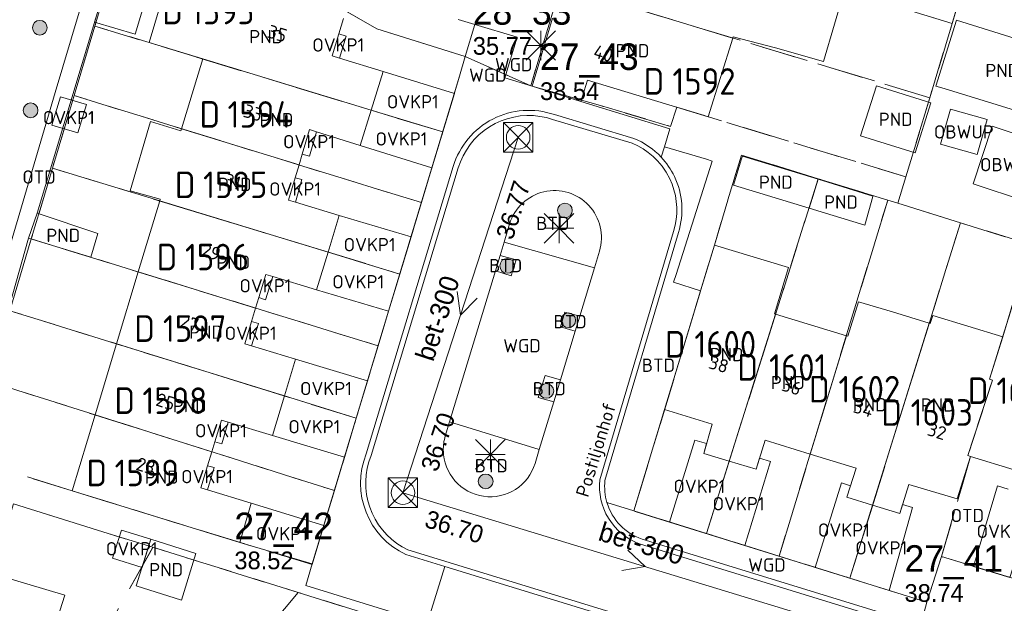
# Model space of a CAD drawing. Header units: metres. Extents: x 207644 to 210135, y 370459 to 373417.
# Tile 55 of 256: x 208511 to 208578, y 371490 to 371529. Entities that reach past the tile are written whole.
import ezdxf
from ezdxf.enums import TextEntityAlignment as Align

# ---------------------------------------------------------------- set-up
doc = ezdxf.new("R2010")
doc.units = ezdxf.units.M
doc.linetypes.add('HIDDEN2', pattern=[4.7625, 3.175, -1.5875])
for name, color, linetype in [('BTD', 7, 'Continuous'), ('CON_BxH300x300mm', 7, 'Continuous'), ('DMM_BxH300x300mm', 7, 'Continuous'), ('GB', 1, 'Continuous'), ('GB07', 1, 'Continuous'), ('GB11', 1, 'Continuous'), ('INV_BxH300x300mm', 7, 'Continuous'), ('KAD_Niet_vastgesteld_Perceel', 30, 'Continuous'), ('KAD_perceelnummer', 212, 'Continuous'), ('KAD_sectie', 212, 'Continuous'), ('KAD_Vastgesteld_Perceel', 212, 'Continuous'), ('NAR', 7, 'Continuous'), ('NLV_inspectieput', 7, 'Continuous'), ('NNR_inspectieput', 7, 'Continuous'), ('NOD_inspectieput', 7, 'Continuous'), ('OBWUP', 7, 'Continuous'), ('ORL', 7, 'Continuous'), ('OTD', 7, 'Continuous'), ('OVKP1', 7, 'Continuous'), ('PIJL', 7, 'Continuous'), ('PND', 7, 'Continuous'), ('WGD', 7, 'Continuous')]:
    doc.layers.add(name, color=color, linetype=linetype)
for name, color, linetype, lineweight in [('GIMGMV', 7, 'Continuous', 25), ('GMV', 7, 'Continuous', 25), ('GP1', 7, 'Continuous', 30), ('Q21_lantaarnpaal', 1, 'Continuous', 0), ('Q26_boom', 72, 'Continuous', 0), ('Q28_rioolput', 153, 'Continuous', 0)]:
    doc.layers.add(name, color=color, linetype=linetype, lineweight=lineweight)
doc.styles.add('ISO', font='isocpeur.ttf', dxfattribs={"height": 1})
doc.styles.add('ISOCP', font='ISOCP.shx', dxfattribs={"height": 1.8})

# ---------------------------------------------------------------- blocks, each defined once
blk = doc.blocks.new('ACMAP_ANN_TEMPLATE_Vastgesteld_Perceelnummer')
at = {"layer": 'KAD_perceelnummer', "style": 'ISOCP'}
blk.add_attdef('Perceelnummer', text='', height=1.8, dxfattribs=at).set_placement((0, 0), align=Align.MIDDLE)
at = {"layer": 'KAD_sectie', "style": 'ISOCP'}
blk.add_attdef('sectie', text='', height=1.8, dxfattribs=at).set_placement((-2.7, 0), align=Align.MIDDLE_RIGHT)
blk = doc.blocks.new('Q26')
blk.add_hatch(color=256).paths.add_polyline_path([(-0.452, -0.01, 1), (0.548, -0.01, 1)])
blk.add_circle((0.048, -0.01), 0.5)
blk = doc.blocks.new('Q21')
for p, q in [((-1, 1), (0, 0)), ((0, 1), (0, 0)), ((0, 0), (1, 1)), ((-1, 0), (0, 0)), ((-1, -1), (0, 0)), ((0, 0), (1, 0)), ((0, 0), (0, -1)), ((0, 0), (1, -1))]:
    blk.add_line(p, q)
blk = doc.blocks.new('Q28')
at = {"linetype": 'Continuous'}
for p, q in [((-1, -1), (1, 1)), ((-1, 1), (1, -1))]:
    blk.add_line(p, q, dxfattribs=at)
blk.add_lwpolyline([(1, 1), (1, -1), (-1, -1), (-1, 1)], close=True)

msp = doc.modelspace()

# ---------------------------------------------------------------- linework, layer by layer
at = {"layer": 'CON_BxH300x300mm', "color": 253, "linetype": 'Continuous', "lineweight": 13}
for points in [[(208536.77, 371497.13), (208544.59, 371521.23)], [(208569.65, 371487.11), (208536.77, 371497.13)]]:
    msp.add_lwpolyline(points, dxfattribs=at)
at = {"layer": 'GB', "color": 253, "linetype": 'Continuous', "lineweight": 13}
for points in [[(208532.724, 371529.283), (208532.411, 371528.24)], [(208546.909, 371529.303), (208545.531, 371524.698)], [(208532.411, 371528.24), (208531.967, 371526.759)], [(208559.164, 371527.96), (208557.495, 371522.624)], [(208559.19, 371528.044), (208559.164, 371527.96)], [(208521.751, 371521.813), (208523.185, 371526.544)], [(208531.967, 371526.759), (208532.466, 371526.605)], [(208532.466, 371526.605), (208535.436, 371525.691)], [(208535.436, 371525.691), (208534.616, 371523.068)], [(208549.292, 371525.097), (208548.846, 371523.665)], [(208555.339, 371523.274), (208549.292, 371525.097)], [(208548.846, 371523.665), (208545.531, 371524.698)], [(208534.616, 371523.068), (208533.868, 371520.677)], [(208557.495, 371522.624), (208555.339, 371523.274)], [(208521.751, 371521.813), (208521.706, 371521.664)], [(208530.432, 371521.752), (208529.936, 371520.093)], [(208530.904, 371521.604), (208530.432, 371521.752)], [(208533.868, 371520.677), (208530.904, 371521.604)], [(208529.936, 371520.093), (208529.717, 371519.36)], [(208559.756, 371519.782), (208559.211, 371517.995)], [(208559.808, 371519.953), (208559.756, 371519.782)], [(208564.948, 371518.385), (208559.808, 371519.953)], [(208529.717, 371519.36), (208529.457, 371518.491)], [(208529.457, 371518.491), (208529.005, 371516.979)], [(208564.948, 371518.385), (208568.664, 371517.251)], [(208559.211, 371517.995), (208564.338, 371516.429)], [(208518.81, 371512.104), (208520.269, 371516.918)], [(208520.303, 371517.031), (208520.269, 371516.918)], [(208529.005, 371516.979), (208529.474, 371516.836)], [(208529.474, 371516.836), (208532.449, 371515.928)], [(208568.116, 371515.275), (208564.338, 371516.429)], [(208532.449, 371515.928), (208531.691, 371513.442)], [(208556.969, 371510.813), (208557.913, 371513.924)], [(208557.913, 371513.924), (208562.937, 371512.399)], [(208531.691, 371513.442), (208530.911, 371510.886)], [(208562.937, 371512.399), (208561.984, 371509.26)], [(208517.332, 371507.225), (208518.81, 371512.104)], [(208527.467, 371511.937), (208526.986, 371510.363)], [(208527.943, 371511.792), (208527.467, 371511.937)], [(208530.911, 371510.886), (208527.943, 371511.792)], [(208554.53, 371502.776), (208556.967, 371510.808)], [(208556.967, 371510.808), (208556.969, 371510.813)], [(208526.986, 371510.363), (208526.769, 371509.652)], [(208526.769, 371509.652), (208526.487, 371508.731)], [(208561.984, 371509.26), (208562.062, 371509.236)], [(208562.062, 371509.236), (208566.862, 371507.779)], [(208569.987, 371509.39), (208572.489, 371508.63)], [(208572.561, 371508.608), (208572.727, 371509.153)], [(208572.727, 371509.153), (208577.477, 371507.706)], [(208526.487, 371508.731), (208526.03, 371507.235)], [(208572.489, 371508.63), (208572.561, 371508.608)], [(208566.862, 371507.779), (208566.963, 371507.748)], [(208515.872, 371502.408), (208517.332, 371507.225)], [(208526.03, 371507.235), (208526.498, 371507.094)], [(208526.498, 371507.094), (208529.476, 371506.194)], [(208529.476, 371506.194), (208528.721, 371503.695)], [(208528.721, 371503.695), (208527.91, 371501.01)], [(208514.31, 371497.253), (208515.872, 371502.408)], [(208557.757, 371501.786), (208554.53, 371502.776)], [(208524.464, 371502.05), (208524.007, 371500.575)], [(208524.912, 371501.915), (208524.464, 371502.05)], [(208527.91, 371501.01), (208524.912, 371501.915)], [(208557.188, 371499.792), (208557.757, 371501.786)], [(208524.007, 371500.575), (208523.8, 371499.906)], [(208561.343, 371500.69), (208560.748, 371498.718)], [(208564.409, 371499.753), (208561.343, 371500.69)], [(208523.8, 371499.906), (208523.503, 371498.947)], [(208558.918, 371499.27), (208557.188, 371499.792)], [(208567.518, 371498.803), (208564.409, 371499.753)], [(208575.292, 371499.587), (208574.38, 371496.72)], [(208578.252, 371498.678), (208575.292, 371499.587)], [(208523.503, 371498.947), (208523.044, 371497.467)], [(208560.748, 371498.718), (208558.918, 371499.27)], [(208566.904, 371496.826), (208567.518, 371498.803)], [(208523.044, 371497.467), (208523.497, 371497.328)], [(208571.101, 371497.69), (208570.487, 371495.713)], [(208574.38, 371496.72), (208571.101, 371497.69)], [(208525.701, 371493.763), (208514.31, 371497.253)], [(208523.497, 371497.328), (208526.477, 371496.417)], [(208568.647, 371496.285), (208566.904, 371496.826)], [(208526.477, 371496.417), (208525.701, 371493.763)], [(208570.487, 371495.713), (208568.647, 371496.285)], [(208513.815, 371490.191), (208512.995, 371487.561)]]:
    msp.add_lwpolyline(points, dxfattribs=at)
at = {"layer": 'GB07', "color": 253, "linetype": 'Continuous', "lineweight": 13}
for points in [[(208550.676, 371530.53), (208559.164, 371527.96)], [(208523.185, 371526.544), (208534.616, 371523.068)], [(208521.751, 371521.813), (208529.717, 371519.36)], [(208564.948, 371518.385), (208564.338, 371516.429)], [(208531.691, 371513.442), (208520.269, 371516.918)], [(208526.769, 371509.652), (208518.81, 371512.104)], [(208558.918, 371499.27), (208562.062, 371509.236)], [(208568.647, 371496.285), (208572.489, 371508.63)], [(208564.409, 371499.753), (208566.862, 371507.779)], [(208576.568, 371504.826), (208577.477, 371507.706)], [(208528.721, 371503.695), (208517.332, 371507.225)], [(208576.78, 371504.764), (208576.568, 371504.826)], [(208575.113, 371499.65), (208576.78, 371504.764)], [(208523.8, 371499.906), (208515.872, 371502.408)], [(208575.292, 371499.587), (208575.113, 371499.65)]]:
    msp.add_lwpolyline(points, dxfattribs=at)
at = {"layer": 'GB11', "color": 253, "linetype": 'Continuous', "lineweight": 13}
for points in [[(208519.54, 371527.652), (208521.091, 371532.835)], [(208566.797, 371531.467), (208565.312, 371526.372)], [(208572.945, 371524.707), (208574.335, 371529.166)], [(208574.335, 371529.166), (208581.941, 371526.796)], [(208523.185, 371526.544), (208519.54, 371527.652)], [(208562.061, 371527.3), (208559.19, 371528.044)], [(208565.312, 371526.372), (208562.061, 371527.3)], [(208567.832, 371521.343), (208568.902, 371524.73)], [(208568.902, 371524.73), (208572.592, 371523.564)], [(208573.503, 371524.536), (208572.945, 371524.707)], [(208580.69, 371522.335), (208573.503, 371524.536)], [(208572.592, 371523.564), (208571.522, 371520.176)], [(208519.633, 371522.299), (208518.25, 371517.592)], [(208521.706, 371521.664), (208519.633, 371522.299)], [(208571.522, 371520.176), (208567.832, 371521.343)], [(208518.25, 371517.592), (208520.303, 371517.031)], [(208568.658, 371517.228), (208568.116, 371515.275)], [(208568.664, 371517.251), (208568.658, 371517.228)], [(208511.941, 371516.092), (208511.365, 371514.381)], [(208511.941, 371516.092), (208516.066, 371514.701)], [(208515.576, 371513.1), (208511.365, 371514.381)], [(208516.066, 371514.701), (208515.576, 371513.1)], [(208577.477, 371507.706), (208578.366, 371510.662)], [(208566.963, 371507.748), (208567.681, 371510.08)], [(208567.681, 371510.08), (208569.987, 371509.39)], [(208518.674, 371490.81), (208519.664, 371493.972)], [(208519.664, 371493.972), (208522.724, 371493.014)], [(208522.724, 371493.014), (208521.735, 371489.852)], [(208508.86, 371491.657), (208513.815, 371490.191)], [(208521.735, 371489.852), (208518.674, 371490.81)]]:
    msp.add_lwpolyline(points, dxfattribs=at)
at = {"layer": 'GIMGMV', "color": 253, "linetype": 'Continuous', "lineweight": 13}
for points in [[(208573.934, 371523.138), (208573.262, 371520.762)], [(208576.415, 371522.436), (208573.934, 371523.138)], [(208575.743, 371520.06), (208576.415, 371522.436)], [(208575.467, 371518.088), (208576.761, 371521.983), (208580.315, 371520.802), (208579.021, 371516.907), (208575.467, 371518.088)], [(208573.262, 371520.762), (208575.743, 371520.06)]]:
    msp.add_lwpolyline(points, dxfattribs=at)
at = {"layer": 'GMV', "color": 253, "linetype": 'Continuous', "lineweight": 13}
for points in [[(208512.504, 371517.96), (208518.809, 371538.89)], [(208517.531, 371538.906), (208513.172, 371524.281)], [(208520.19, 371537.114), (208534.998, 371528.587)], [(208541.657, 371528.891), (208540.522, 371529.231)], [(208540.989, 371526.71), (208541.657, 371528.891)], [(208541.657, 371528.891), (208541.761, 371529.217)], [(208544.522, 371528.032), (208541.657, 371528.891)], [(208534.998, 371528.587), (208540.989, 371526.71)], [(208543.694, 371525.271), (208544.522, 371528.032)], [(208540.615, 371525.388), (208540.989, 371526.71)], [(208530.615, 371492.301), (208540.615, 371525.388)], [(208545.531, 371524.698), (208543.694, 371525.271)], [(208513.172, 371524.281), (208508.906, 371509.906)], [(208548.846, 371523.665), (208554.881, 371521.806)], [(208543.433, 371522.345), (208543.027, 371522.159)], [(208543.854, 371522.494), (208543.433, 371522.345)], [(208544.287, 371522.605), (208543.854, 371522.494)], [(208544.728, 371522.677), (208544.287, 371522.605)], [(208545.174, 371522.709), (208544.728, 371522.677)], [(208545.62, 371522.701), (208545.174, 371522.709)], [(208546.064, 371522.654), (208545.62, 371522.701)], [(208546.503, 371522.568), (208546.064, 371522.654)], [(208546.926, 371522.444), (208546.503, 371522.568)], [(208552.33, 371520.828), (208546.926, 371522.444)], [(208547.044, 371522.773), (208552.448, 371521.157)], [(208542.272, 371521.683), (208541.93, 371521.397)], [(208542.639, 371521.938), (208542.272, 371521.683)], [(208543.027, 371522.159), (208542.639, 371521.938)], [(208554.881, 371521.806), (208554.518, 371520.596)], [(208541.614, 371521.081), (208541.327, 371520.738)], [(208541.93, 371521.397), (208541.614, 371521.081)], [(208541.073, 371520.371), (208540.852, 371519.983)], [(208541.327, 371520.738), (208541.073, 371520.371)], [(208552.702, 371520.658), (208552.33, 371520.828)], [(208553.07, 371520.448), (208552.702, 371520.658)], [(208553.419, 371520.208), (208553.07, 371520.448)], [(208553.745, 371519.938), (208553.419, 371520.208)], [(208554.518, 371520.596), (208554.302, 371519.878)], [(208554.518, 371520.596), (208557.367, 371519.74)], [(208540.666, 371519.577), (208540.518, 371519.158)], [(208540.852, 371519.983), (208540.666, 371519.577)], [(208554.046, 371519.641), (208553.745, 371519.938)], [(208554.363, 371519.265), (208554.046, 371519.641)], [(208557.75, 371519.625), (208555.307, 371511.928)], [(208557.367, 371519.74), (208557.75, 371519.625)], [(208534.276, 371499.771), (208540.183, 371519.257)], [(208540.518, 371519.158), (208534.605, 371499.652)], [(208554.64, 371518.859), (208554.363, 371519.265)], [(208554.875, 371518.427), (208554.64, 371518.859)], [(208555.035, 371518.056), (208554.875, 371518.427)], [(208511.941, 371516.092), (208512.504, 371517.96)], [(208555.163, 371517.672), (208555.035, 371518.056)], [(208555.259, 371517.279), (208555.163, 371517.672)], [(208555.322, 371516.879), (208555.259, 371517.279)], [(208555.352, 371516.475), (208555.322, 371516.879)], [(208555.348, 371516.07), (208555.352, 371516.475)], [(208555.24, 371515.268), (208555.311, 371515.667)], [(208555.311, 371515.667), (208555.348, 371516.07)], [(208543.632, 371514.112), (208544.011, 371515.361)], [(208550.136, 371498.013), (208555.126, 371514.836)], [(208555.126, 371514.836), (208555.24, 371515.268)], [(208507.137, 371499.45), (208511.365, 371514.381)], [(208550.481, 371497.955), (208555.47, 371514.774)], [(208543.362, 371513.222), (208543.632, 371514.112)], [(208543.632, 371514.112), (208549.761, 371512.377)], [(208550.105, 371513.512), (208549.761, 371512.377)], [(208543.041, 371512.166), (208543.362, 371513.222)], [(208544.443, 371512.921), (208543.362, 371513.222)], [(208544.103, 371511.843), (208544.443, 371512.921)], [(208539.937, 371501.937), (208543.041, 371512.166)], [(208543.041, 371512.166), (208544.103, 371511.843)], [(208549.761, 371512.377), (208548.765, 371509.095)], [(208555.307, 371511.928), (208555.141, 371511.406)], [(208555.141, 371511.406), (208556.969, 371510.813)], [(208547.456, 371508.374), (208547.767, 371509.381)], [(208547.767, 371509.381), (208548.765, 371509.095)], [(208548.457, 371508.079), (208548.765, 371509.095)], [(208548.457, 371508.079), (208547.456, 371508.374)], [(208548.457, 371508.079), (208547.454, 371504.775)], [(208546.419, 371505.074), (208545.954, 371503.585)], [(208547.454, 371504.775), (208546.419, 371505.074)], [(208547.454, 371504.775), (208547.003, 371503.288)], [(208545.954, 371503.585), (208547.003, 371503.288)], [(208547.003, 371503.288), (208546.025, 371500.066)], [(208554.53, 371502.776), (208552.435, 371495.896)], [(208539.642, 371500.967), (208539.937, 371501.937)], [(208546.025, 371500.066), (208539.937, 371501.937)], [(208534.605, 371499.652), (208534.454, 371499.221)], [(208546.025, 371500.066), (208545.738, 371499.118)], [(208534.345, 371498.789), (208534.275, 371498.349)], [(208534.454, 371499.221), (208534.345, 371498.789)], [(208534.275, 371498.349), (208534.245, 371497.905)], [(208534.245, 371497.905), (208534.253, 371497.46)], [(208534.253, 371497.46), (208534.302, 371497.017)], [(208550.112, 371497.664), (208550.136, 371498.013)], [(208550.115, 371497.334), (208550.112, 371497.664)], [(208534.302, 371497.017), (208534.389, 371496.581)], [(208550.145, 371497.005), (208550.115, 371497.334)], [(208550.202, 371496.68), (208550.145, 371497.005)], [(208534.389, 371496.581), (208534.515, 371496.153)], [(208534.515, 371496.153), (208534.678, 371495.739)], [(208550.284, 371496.36), (208550.202, 371496.68)], [(208550.401, 371496.026), (208550.284, 371496.36)], [(208552.435, 371495.896), (208550.618, 371496.461)], [(208534.678, 371495.739), (208534.877, 371495.341)], [(208550.546, 371495.703), (208550.401, 371496.026)], [(208550.718, 371495.393), (208550.546, 371495.703)], [(208552.435, 371495.896), (208552.541, 371495.863)], [(208552.541, 371495.863), (208572.324, 371489.711)], [(208534.877, 371495.341), (208535.111, 371494.962)], [(208535.111, 371494.962), (208535.378, 371494.606)], [(208550.916, 371495.099), (208550.718, 371495.393)], [(208551.139, 371494.824), (208550.916, 371495.099)], [(208551.385, 371494.568), (208551.139, 371494.824)], [(208535.378, 371494.606), (208535.675, 371494.274)], [(208535.675, 371494.274), (208536.001, 371493.97)], [(208551.651, 371494.335), (208551.385, 371494.568)], [(208551.937, 371494.126), (208551.651, 371494.335)], [(208552.24, 371493.942), (208551.937, 371494.126)], [(208536.001, 371493.97), (208536.352, 371493.697)], [(208536.352, 371493.697), (208536.726, 371493.455)], [(208536.726, 371493.455), (208537.109, 371493.254)], [(208552.558, 371493.784), (208552.24, 371493.942)], [(208552.895, 371493.652), (208552.558, 371493.784)], [(208570.166, 371488.336), (208552.895, 371493.652)], [(208570.293, 371488.662), (208553.001, 371493.985)], [(208539.62, 371492.119), (208536.971, 371492.931)], [(208537.109, 371493.254), (208565.929, 371484.416)], [(208572.324, 371489.711), (208573.324, 371492.796)], [(208573.324, 371492.796), (208594.526, 371486.362)], [(208530.171, 371490.831), (208530.615, 371492.301)], [(208538.409, 371488.271), (208539.62, 371492.119)], [(208539.62, 371492.119), (208556.492, 371486.945)], [(208535.97, 371489.045), (208530.171, 371490.831)], [(208572.324, 371489.711), (208571.872, 371488.016)]]:
    msp.add_lwpolyline(points, dxfattribs=at)
for points in [[(208540.183, 371519.257, -0.424121), (208547.044, 371522.773)], [(208552.448, 371521.157, -0.109483), (208554.302, 371519.878)], [(208554.302, 371519.878, -0.075997), (208555.189, 371518.579)], [(208555.47, 371514.774, 0.18896), (208555.189, 371518.579)], [(208544.011, 371515.361, -1.000196), (208550.105, 371513.512)], [(208539.505, 371500, -0.077613), (208539.642, 371500.967)], [(208536.971, 371492.931, -0.396943), (208534.276, 371499.771)], [(208545.738, 371499.118, -0.857031), (208539.505, 371500)], [(208550.618, 371496.461, -0.10108), (208550.481, 371497.955)], [(208553.001, 371493.985, -0.241821), (208550.618, 371496.461)]]:
    msp.add_lwpolyline(points, format="xyb", dxfattribs=at)
at = {"layer": 'GP1', "color": 253, "linetype": 'Continuous', "lineweight": 13}
for points in [[(208516.708, 371531.915), (208515.845, 371529.051)], [(208518.588, 371528.224), (208519.451, 371531.089)], [(208515.845, 371529.051), (208518.588, 371528.224)], [(208532.466, 371526.605), (208532.921, 371528.083), (208532.411, 371528.24)], [(208535.436, 371525.691), (208540.258, 371524.206)], [(208540.258, 371524.206), (208539.468, 371521.593)], [(208514.705, 371521.527), (208512.942, 371522.054), (208513.52, 371523.987), (208515.283, 371523.46), (208514.705, 371521.527)], [(208534.616, 371523.068), (208539.468, 371521.593)], [(208530.904, 371521.604), (208530.428, 371519.952), (208529.936, 371520.093)], [(208538.731, 371519.155), (208539.468, 371521.593)], [(208533.868, 371520.677), (208538.731, 371519.155)], [(208529.474, 371516.836), (208529.911, 371518.361), (208529.457, 371518.491)], [(208532.449, 371515.928), (208537.32, 371514.485)], [(208537.32, 371514.485), (208536.557, 371511.961)], [(208531.691, 371513.442), (208536.557, 371511.961)], [(208527.943, 371511.792), (208527.443, 371510.218), (208526.986, 371510.363)], [(208535.794, 371509.435), (208536.557, 371511.961)], [(208530.911, 371510.886), (208535.794, 371509.435)], [(208526.498, 371507.094), (208526.974, 371508.604), (208526.487, 371508.731)], [(208529.476, 371506.194), (208534.367, 371504.716)], [(208534.367, 371504.716), (208533.601, 371502.182)], [(208528.721, 371503.695), (208533.601, 371502.182)], [(208532.801, 371499.534), (208533.601, 371502.182)], [(208524.912, 371501.915), (208524.472, 371500.436), (208524.007, 371500.575)], [(208527.91, 371501.01), (208532.801, 371499.534)], [(208556.582, 371500.7), (208554.856, 371495.143)], [(208557.382, 371500.472), (208556.582, 371500.7)], [(208557.188, 371499.792), (208557.382, 371500.472)], [(208560.748, 371498.718), (208560.979, 371499.483)], [(208560.979, 371499.483), (208561.724, 371499.258)], [(208523.497, 371497.328), (208523.962, 371498.831), (208523.503, 371498.947)], [(208558.918, 371499.27), (208557.369, 371494.361)], [(208561.724, 371499.258), (208559.971, 371493.552)], [(208566.525, 371497.79), (208564.745, 371492.068)], [(208567.144, 371497.598), (208566.525, 371497.79)], [(208566.904, 371496.826), (208567.144, 371497.598)], [(208577.115, 371497.59), (208575.496, 371492.137)], [(208577.855, 371497.366), (208577.115, 371497.59)], [(208531.404, 371494.91), (208526.477, 371496.417)], [(208568.647, 371496.285), (208567.106, 371491.334)], [(208571.357, 371496.117), (208569.767, 371490.506)], [(208570.487, 371495.713), (208570.678, 371496.328)], [(208570.678, 371496.328), (208571.357, 371496.117)], [(208530.615, 371492.301), (208531.404, 371494.91)], [(208554.856, 371495.143), (208557.369, 371494.361)], [(208517.665, 371494.598), (208517.067, 371492.688)], [(208519.664, 371493.972), (208517.665, 371494.598)], [(208559.971, 371493.552), (208557.369, 371494.361)], [(208519.066, 371492.062), (208519.664, 371493.972)], [(208530.615, 371492.301), (208525.701, 371493.763)], [(208517.067, 371492.688), (208519.066, 371492.062)], [(208575.496, 371492.137), (208577.966, 371491.387)], [(208564.745, 371492.068), (208567.106, 371491.334)], [(208569.767, 371490.506), (208567.106, 371491.334)]]:
    msp.add_lwpolyline(points, dxfattribs=at)
at = {"layer": 'KAD_Niet_vastgesteld_Perceel', "color": 253, "linetype": 'HIDDEN2', "lineweight": 13}
msp.add_lwpolyline([(208579.418, 371513.934), (208574.607, 371515.433), (208570.351, 371516.757), (208570.897, 371518.553), (208572.524, 371523.914), (208574.048, 371528.96), (208575.673, 371534.367)], dxfattribs=at)
at = {"layer": 'KAD_Vastgesteld_Perceel', "color": 253, "linetype": 'HIDDEN2', "lineweight": 13}
for points in [[(208500.163, 371508.71), (208500.775, 371510.798), (208502.595, 371516.715), (208504.386, 371522.539), (208506.12, 371528.179), (208510.711, 371543.107), (208511.164, 371544.399), (208518.639, 371538.007), (208515.86, 371528.772), (208514.449, 371524.061), (208512.978, 371519.137), (208511.548, 371514.342), (208510.096, 371509.468), (208508.67, 371504.681), (208507.125, 371499.504), (208506.54, 371497.546), (208505.381, 371497.902), (208503.028, 371490.668), (208500.614, 371482.718), (208499.282, 371478.473), (208491.786, 371481.494), (208500.163, 371508.71)], [(208575.673, 371534.367), (208574.048, 371528.96), (208563.537, 371532.15), (208560.742, 371533.003), (208560.822, 371533.225), (208555.141, 371534.905), (208555.171, 371535.029), (208551.642, 371536.231), (208553.192, 371541.282), (208575.673, 371534.367)], [(208518.639, 371538.007), (208534.998, 371528.587), (208540.989, 371526.71), (208540.615, 371525.388), (208539.468, 371521.592), (208515.86, 371528.772), (208518.639, 371538.007)], [(208572.524, 371523.914), (208547.5, 371531.492), (208549.038, 371536.945), (208551.642, 371536.231), (208555.171, 371535.029), (208555.141, 371534.905), (208560.822, 371533.225), (208560.742, 371533.003), (208563.537, 371532.15), (208574.048, 371528.96), (208572.524, 371523.914)], [(208570.897, 371518.553), (208555.347, 371523.273), (208554.925, 371521.97), (208550.177, 371523.382), (208545.449, 371524.731), (208547.136, 371530.388), (208547.5, 371531.492), (208572.524, 371523.914), (208570.897, 371518.553)], [(208539.468, 371521.592), (208538.02, 371516.803), (208514.449, 371524.061), (208515.86, 371528.772), (208539.468, 371521.592)], [(208538.02, 371516.803), (208536.556, 371511.961), (208512.978, 371519.137), (208514.449, 371524.061), (208538.02, 371516.803)], [(208557.37, 371494.361), (208552.441, 371495.894), (208557.912, 371513.92), (208559.737, 371520.03), (208564.96, 371518.424), (208557.37, 371494.361)], [(208536.556, 371511.961), (208535.084, 371507.09), (208511.548, 371514.342), (208512.978, 371519.137), (208536.556, 371511.961)], [(208564.96, 371518.424), (208569.67, 371516.969), (208562.293, 371492.83), (208557.37, 371494.361), (208564.96, 371518.424)], [(208570.351, 371516.757), (208574.607, 371515.433), (208567.106, 371491.333), (208562.293, 371492.83), (208569.67, 371516.969), (208570.351, 371516.757)], [(208585.288, 371515.196), (208577.966, 371491.387), (208573.324, 371492.796), (208575.292, 371499.587), (208575.113, 371499.65), (208576.78, 371504.764), (208576.568, 371504.826), (208577.492, 371507.755), (208579.418, 371513.934), (208580.282, 371516.709), (208585.288, 371515.196)], [(208574.607, 371515.433), (208579.418, 371513.934), (208577.492, 371507.755), (208576.568, 371504.826), (208576.78, 371504.764), (208575.113, 371499.65), (208575.292, 371499.587), (208573.324, 371492.796), (208572.324, 371489.711), (208572.166, 371489.76), (208567.106, 371491.333), (208574.607, 371515.433)], [(208535.084, 371507.09), (208533.601, 371502.182), (208510.096, 371509.468), (208511.548, 371514.342), (208535.084, 371507.09)], [(208533.601, 371502.182), (208532.12, 371497.28), (208508.67, 371504.681), (208510.096, 371509.468), (208533.601, 371502.182)], [(208508.67, 371504.681), (208532.12, 371497.28), (208530.603, 371492.261), (208514.31, 371497.253), (208507.125, 371499.504), (208508.67, 371504.681)], [(208510.339, 371496.369), (208519.803, 371493.427), (208508.856, 371474.018), (208508.167, 371474.616), (208507.44, 371475.169), (208506.679, 371475.673), (208505.886, 371476.126), (208505.066, 371476.527), (208504.222, 371476.874), (208510.339, 371496.369)], [(208519.803, 371493.427), (208529.659, 371490.367), (208517.143, 371475.481), (208511.833, 371470.062), (208511.353, 371470.934), (208510.812, 371471.769), (208510.214, 371472.564), (208509.561, 371473.315), (208508.856, 371474.018), (208519.803, 371493.427)], [(208529.659, 371490.367), (208534.389, 371488.892), (208533.462, 371486.306), (208537.339, 371485.085), (208540.912, 371481.111), (208512.971, 371466.94), (208512.756, 371467.744), (208512.494, 371468.534), (208512.186, 371469.308), (208511.833, 371470.062), (208517.143, 371475.481), (208529.659, 371490.367)]]:
    msp.add_lwpolyline(points, close=True, dxfattribs=at)
for points in [[(208547.136, 371530.388), (208545.449, 371524.731), (208540.989, 371526.71), (208534.998, 371528.587), (208518.639, 371538.007)], [(208507.125, 371499.504), (208514.31, 371497.253), (208530.603, 371492.261), (208532.12, 371497.28), (208533.601, 371502.182), (208535.084, 371507.09), (208536.556, 371511.961), (208538.02, 371516.803), (208539.468, 371521.592), (208540.615, 371525.388), (208540.989, 371526.71), (208545.449, 371524.731), (208550.177, 371523.382), (208554.925, 371521.97), (208555.347, 371523.273), (208570.897, 371518.553), (208570.351, 371516.757), (208569.67, 371516.969), (208564.96, 371518.424), (208559.737, 371520.03), (208557.912, 371513.92), (208552.441, 371495.894), (208557.37, 371494.361), (208562.293, 371492.83), (208567.106, 371491.333), (208572.166, 371489.76), (208572.324, 371489.711), (208573.324, 371492.796), (208577.966, 371491.387)], [(208534.389, 371488.892), (208529.659, 371490.367), (208519.803, 371493.427), (208510.339, 371496.369)]]:
    msp.add_lwpolyline(points, dxfattribs=at)
at = {"layer": 'NOD_inspectieput', "color": 253, "lineweight": 13}
for centre in [(208544.59, 371521.23), (208536.77, 371497.13)]:
    msp.add_circle(centre, 0.8, dxfattribs=at)
at = {"layer": 'PIJL', "color": 253, "lineweight": 13}
for points in [[(208540.44, 371510.77), (208540.68, 371509.18), (208541.81, 371510.33)], [(208552.04, 371493.23), (208553.21, 371492.12), (208551.62, 371491.85)]]:
    msp.add_lwpolyline(points, dxfattribs=at)

# ---------------------------------------------------------------- block references
at = {"layer": 'KAD_Vastgesteld_Perceel', "color": 253, "linetype": 'HIDDEN2', "lineweight": 13}
ref = msp.add_blockref('ACMAP_ANN_TEMPLATE_Vastgesteld_Perceelnummer', (208524.531, 371529.799), dxfattribs=at)
ref.add_attrib('Perceelnummer', '1593', dxfattribs={"layer": 'KAD_perceelnummer', "lineweight": 13, "height": 1.8, "style": 'ISOCP'}).set_placement((208524.531, 371529.799), align=Align.MIDDLE)
ref.add_attrib('sectie', 'D', dxfattribs={"layer": 'KAD_sectie', "lineweight": 13, "height": 1.8, "style": 'ISOCP'}).set_placement((208521.831, 371529.799), align=Align.MIDDLE_RIGHT)
ref = msp.add_blockref('ACMAP_ANN_TEMPLATE_Vastgesteld_Perceelnummer', (208557.2, 371525.023), dxfattribs=at)
ref.add_attrib('Perceelnummer', '1592', dxfattribs={"layer": 'KAD_perceelnummer', "lineweight": 13, "height": 1.8, "style": 'ISOCP'}).set_placement((208557.2, 371525.023), align=Align.MIDDLE)
ref.add_attrib('sectie', 'D', dxfattribs={"layer": 'KAD_sectie', "lineweight": 13, "height": 1.8, "style": 'ISOCP'}).set_placement((208554.5, 371525.023), align=Align.MIDDLE_RIGHT)
ref = msp.add_blockref('ACMAP_ANN_TEMPLATE_Vastgesteld_Perceelnummer', (208527.061, 371522.788), dxfattribs=at)
ref.add_attrib('Perceelnummer', '1594', dxfattribs={"layer": 'KAD_perceelnummer', "lineweight": 13, "height": 1.8, "style": 'ISOCP'}).set_placement((208527.061, 371522.788), align=Align.MIDDLE)
ref.add_attrib('sectie', 'D', dxfattribs={"layer": 'KAD_sectie', "lineweight": 13, "height": 1.8, "style": 'ISOCP'}).set_placement((208524.361, 371522.788), align=Align.MIDDLE_RIGHT)
ref = msp.add_blockref('ACMAP_ANN_TEMPLATE_Vastgesteld_Perceelnummer', (208525.387, 371518.011), dxfattribs=at)
ref.add_attrib('Perceelnummer', '1595', dxfattribs={"layer": 'KAD_perceelnummer', "lineweight": 13, "height": 1.8, "style": 'ISOCP'}).set_placement((208525.387, 371518.011), align=Align.MIDDLE)
ref.add_attrib('sectie', 'D', dxfattribs={"layer": 'KAD_sectie', "lineweight": 13, "height": 1.8, "style": 'ISOCP'}).set_placement((208522.687, 371518.011), align=Align.MIDDLE_RIGHT)
ref = msp.add_blockref('ACMAP_ANN_TEMPLATE_Vastgesteld_Perceelnummer', (208524.152, 371513.114), dxfattribs=at)
ref.add_attrib('Perceelnummer', '1596', dxfattribs={"layer": 'KAD_perceelnummer', "lineweight": 13, "height": 1.8, "style": 'ISOCP'}).set_placement((208524.152, 371513.114), align=Align.MIDDLE)
ref.add_attrib('sectie', 'D', dxfattribs={"layer": 'KAD_sectie', "lineweight": 13, "height": 1.8, "style": 'ISOCP'}).set_placement((208521.452, 371513.114), align=Align.MIDDLE_RIGHT)
ref = msp.add_blockref('ACMAP_ANN_TEMPLATE_Vastgesteld_Perceelnummer', (208522.633, 371508.262), dxfattribs=at)
ref.add_attrib('Perceelnummer', '1597', dxfattribs={"layer": 'KAD_perceelnummer', "lineweight": 13, "height": 1.8, "style": 'ISOCP'}).set_placement((208522.633, 371508.262), align=Align.MIDDLE)
ref.add_attrib('sectie', 'D', dxfattribs={"layer": 'KAD_sectie', "lineweight": 13, "height": 1.8, "style": 'ISOCP'}).set_placement((208519.933, 371508.262), align=Align.MIDDLE_RIGHT)
ref = msp.add_blockref('ACMAP_ANN_TEMPLATE_Vastgesteld_Perceelnummer', (208558.645, 371507.196), dxfattribs=at)
ref.add_attrib('Perceelnummer', '1600', dxfattribs={"layer": 'KAD_perceelnummer', "lineweight": 13, "height": 1.8, "style": 'ISOCP'}).set_placement((208558.645, 371507.196), align=Align.MIDDLE)
ref.add_attrib('sectie', 'D', dxfattribs={"layer": 'KAD_sectie', "lineweight": 13, "height": 1.8, "style": 'ISOCP'}).set_placement((208555.945, 371507.196), align=Align.MIDDLE_RIGHT)
ref = msp.add_blockref('ACMAP_ANN_TEMPLATE_Vastgesteld_Perceelnummer', (208563.564, 371505.627), dxfattribs=at)
ref.add_attrib('Perceelnummer', '1601', dxfattribs={"layer": 'KAD_perceelnummer', "lineweight": 13, "height": 1.8, "style": 'ISOCP'}).set_placement((208563.564, 371505.627), align=Align.MIDDLE)
ref.add_attrib('sectie', 'D', dxfattribs={"layer": 'KAD_sectie', "lineweight": 13, "height": 1.8, "style": 'ISOCP'}).set_placement((208560.864, 371505.627), align=Align.MIDDLE_RIGHT)
ref = msp.add_blockref('ACMAP_ANN_TEMPLATE_Vastgesteld_Perceelnummer', (208568.424, 371504.151), dxfattribs=at)
ref.add_attrib('Perceelnummer', '1602', dxfattribs={"layer": 'KAD_perceelnummer', "lineweight": 13, "height": 1.8, "style": 'ISOCP'}).set_placement((208568.424, 371504.151), align=Align.MIDDLE)
ref.add_attrib('sectie', 'D', dxfattribs={"layer": 'KAD_sectie', "lineweight": 13, "height": 1.8, "style": 'ISOCP'}).set_placement((208565.724, 371504.151), align=Align.MIDDLE_RIGHT)
ref = msp.add_blockref('ACMAP_ANN_TEMPLATE_Vastgesteld_Perceelnummer', (208579.203, 371504.048), dxfattribs=at)
ref.add_attrib('Perceelnummer', '1604', dxfattribs={"layer": 'KAD_perceelnummer', "lineweight": 13, "height": 1.8, "style": 'ISOCP'}).set_placement((208579.203, 371504.048), align=Align.MIDDLE)
ref.add_attrib('sectie', 'D', dxfattribs={"layer": 'KAD_sectie', "lineweight": 13, "height": 1.8, "style": 'ISOCP'}).set_placement((208576.503, 371504.048), align=Align.MIDDLE_RIGHT)
ref = msp.add_blockref('ACMAP_ANN_TEMPLATE_Vastgesteld_Perceelnummer', (208521.283, 371503.374), dxfattribs=at)
ref.add_attrib('Perceelnummer', '1598', dxfattribs={"layer": 'KAD_perceelnummer', "lineweight": 13, "height": 1.8, "style": 'ISOCP'}).set_placement((208521.283, 371503.374), align=Align.MIDDLE)
ref.add_attrib('sectie', 'D', dxfattribs={"layer": 'KAD_sectie', "lineweight": 13, "height": 1.8, "style": 'ISOCP'}).set_placement((208518.583, 371503.374), align=Align.MIDDLE_RIGHT)
ref = msp.add_blockref('ACMAP_ANN_TEMPLATE_Vastgesteld_Perceelnummer', (208573.335, 371502.572), dxfattribs=at)
ref.add_attrib('Perceelnummer', '1603', dxfattribs={"layer": 'KAD_perceelnummer', "lineweight": 13, "height": 1.8, "style": 'ISOCP'}).set_placement((208573.335, 371502.572), align=Align.MIDDLE)
ref.add_attrib('sectie', 'D', dxfattribs={"layer": 'KAD_sectie', "lineweight": 13, "height": 1.8, "style": 'ISOCP'}).set_placement((208570.635, 371502.572), align=Align.MIDDLE_RIGHT)
ref = msp.add_blockref('ACMAP_ANN_TEMPLATE_Vastgesteld_Perceelnummer', (208519.384, 371498.471), dxfattribs=at)
ref.add_attrib('Perceelnummer', '1599', dxfattribs={"layer": 'KAD_perceelnummer', "lineweight": 13, "height": 1.8, "style": 'ISOCP'}).set_placement((208519.384, 371498.471), align=Align.MIDDLE)
ref.add_attrib('sectie', 'D', dxfattribs={"layer": 'KAD_sectie', "lineweight": 13, "height": 1.8, "style": 'ISOCP'}).set_placement((208516.684, 371498.471), align=Align.MIDDLE_RIGHT)
at = {"layer": 'Q21_lantaarnpaal', "color": 253}
for p in [(208546.128, 371527.461), (208547.363, 371515.064), (208542.701, 371499.731)]:
    msp.add_blockref('Q21', p, dxfattribs=at)
at = {"layer": 'Q26_boom', "color": 253}
for p in [(208512.075, 371528.672), (208511.448, 371523.07), (208547.713, 371516.281), (208543.793, 371512.523), (208547.942, 371508.834), (208546.453, 371504.041), (208542.336, 371497.906)]:
    msp.add_blockref('Q26', p, dxfattribs=at)
at = {"layer": 'Q28_rioolput', "color": 253}
for p in [(208544.589, 371521.234), (208536.765, 371497.129)]:
    msp.add_blockref('Q28', p, dxfattribs=at)

# ---------------------------------------------------------------- texts
at = {"layer": 'BTD', "color": 253, "linetype": 'Continuous', "lineweight": 13, "style": 'ISO'}
for p in [(208546.937, 371515.396), (208543.742, 371512.535), (208548.111, 371508.732), (208554.105, 371505.776), (208546.704, 371504.183), (208542.765, 371498.964)]:
    msp.add_text('BTD', height=0.9, dxfattribs=at).set_placement(p, align=Align.MIDDLE_CENTER)
at = {"layer": 'DMM_BxH300x300mm', "color": 253, "lineweight": 13}
for rotation, p in [(72.02, (208538.82, 371505.96)), (343.05, (208549.95, 371493.93))]:
    msp.add_text('bet-300', height=1.3, rotation=rotation, dxfattribs=at).set_placement(p)
at = {"layer": 'INV_BxH300x300mm', "color": 253, "lineweight": 13}
for s, rotation, p in [('36.77', 72.02, (208544.2, 371514.21)), ('36.70', 72.02, (208539.1, 371498.48)), ('36.70', 343.05, (208538.16, 371494.83))]:
    msp.add_text(s, height=1.2, rotation=rotation, dxfattribs=at).set_placement(p)
at = {"layer": 'NAR', "color": 253, "linetype": 'Continuous', "lineweight": 13, "style": 'ISO'}
for s, rotation, p in [('35', 343.3, (208528.244, 371528.27)), ('40', 343.2, (208550.37, 371526.914)), ('33', 343.4, (208526.597, 371522.89)), ('31', 343.4, (208525.206, 371518.236)), ('29', 343, (208523.747, 371513.452)), ('27', 343, (208522.275, 371508.634)), ('38', 343.2, (208558.204, 371505.831)), ('36', 343.2, (208563.146, 371504.321)), ('25', 342.8, (208520.666, 371503.307)), ('34', 342.8, (208568.021, 371502.835)), ('32', 342.7, (208573.011, 371501.294)), ('23', 342.8, (208519.315, 371498.947))]:
    msp.add_text(s, height=0.9, rotation=rotation, dxfattribs=at).set_placement(p, align=Align.MIDDLE_CENTER)
at = {"layer": 'NLV_inspectieput', "color": 253, "lineweight": 13}
for s, p in [('35.77', (208541.51, 371526.83)), ('38.54', (208546.07, 371523.76)), ('38.52', (208525.33, 371491.94)), ('38.74', (208570.81, 371489.73))]:
    msp.add_text(s, height=1.2, dxfattribs=at).set_placement(p)
at = {"layer": 'NNR_inspectieput', "color": 253, "lineweight": 13}
for s, p in [('28_33', (208541.51, 371528.87)), ('27_43', (208546.07, 371525.8)), ('27_42', (208525.33, 371493.98)), ('27_41', (208570.81, 371491.77))]:
    msp.add_text(s, height=1.8, dxfattribs=at).set_placement(p)
at = {"layer": 'OBWUP', "color": 253, "linetype": 'Continuous', "lineweight": 13, "style": 'ISO'}
for p in [(208574.839, 371521.599), (208577.968, 371519.38)]:
    msp.add_text('OBWUP', height=0.9, dxfattribs=at).set_placement(p, align=Align.MIDDLE_CENTER)
at = {"layer": 'ORL', "color": 253, "linetype": 'Continuous', "lineweight": 13, "style": 'ISO'}
msp.add_text('Postiljonhof', height=0.9, rotation=73.1, dxfattribs=at).set_placement((208549.866, 371500.042), align=Align.MIDDLE_CENTER)
at = {"layer": 'OTD', "color": 253, "linetype": 'Continuous', "lineweight": 13, "style": 'ISO'}
for p in [(208512.069, 371518.541), (208575.074, 371495.584)]:
    msp.add_text('OTD', height=0.9, dxfattribs=at).set_placement(p, align=Align.MIDDLE_CENTER)
at = {"layer": 'OVKP1', "color": 253, "linetype": 'Continuous', "lineweight": 13, "style": 'ISO'}
for p in [(208532.379, 371527.493), (208537.437, 371523.643), (208514.092, 371522.571), (208536.668, 371521.123), (208530.394, 371520.938), (208529.449, 371517.726), (208534.506, 371513.952), (208527.433, 371511.164), (208533.734, 371511.434), (208526.432, 371507.944), (208531.544, 371504.195), (208524.414, 371501.335), (208530.756, 371501.608), (208523.473, 371498.222), (208556.887, 371497.562), (208559.547, 371496.382), (208528.553, 371494.348), (208566.696, 371494.599), (208577.465, 371494.512), (208518.366, 371493.33), (208569.232, 371493.388)]:
    msp.add_text('OVKP1', height=0.9, dxfattribs=at).set_placement(p, align=Align.MIDDLE_CENTER)
at = {"layer": 'PND', "color": 253, "linetype": 'Continuous', "lineweight": 13, "style": 'ISO'}
for p in [(208527.488, 371528.059), (208552.348, 371527.1), (208577.443, 371525.764), (208528.184, 371522.428), (208570.212, 371522.453), (208525.35, 371518.039), (208562.08, 371518.19), (208566.501, 371516.84), (208513.716, 371514.58), (208525.251, 371512.761), (208523.404, 371508.016), (208558.734, 371506.501), (208562.89, 371504.601), (208522.297, 371503.033), (208568.449, 371503.098), (208573.062, 371503.081), (208520.394, 371498.185), (208520.699, 371491.912)]:
    msp.add_text('PND', height=0.9, dxfattribs=at).set_placement(p, align=Align.MIDDLE_CENTER)
at = {"layer": 'WGD', "color": 253, "linetype": 'Continuous', "lineweight": 13, "style": 'ISO'}
for p in [(208544.283, 371526.161), (208542.526, 371525.45), (208544.849, 371507.097), (208561.471, 371492.232)]:
    msp.add_text('WGD', height=0.9, dxfattribs=at).set_placement(p, align=Align.MIDDLE_CENTER)

doc.saveas('drawing.dxf')
